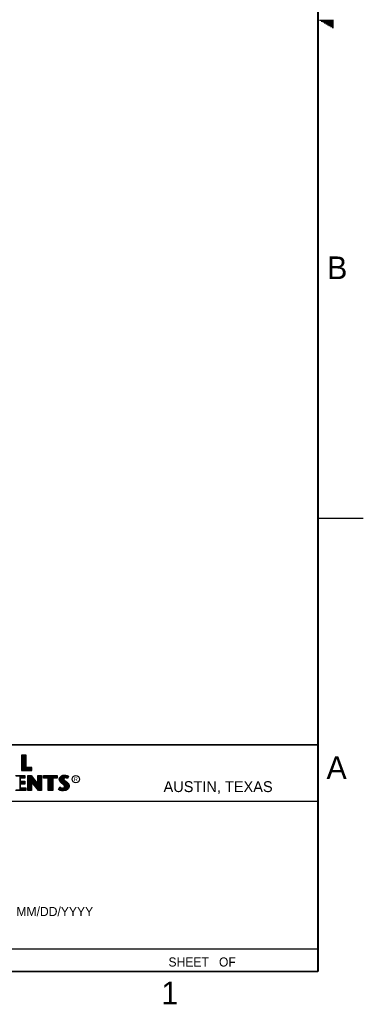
# Model space of a CAD drawing. Header units: inches. Extents: x 0 to 34, y 0 to 22.
# Tile 20 of 21: x 30.2 to 34, y 0.1 to 11. Entities that reach past the tile are written whole.
import ezdxf

# ---------------------------------------------------------------- set-up
doc = ezdxf.new("R2010")
doc.units = ezdxf.units.IN
doc.header["$LTSCALE"] = 1.87
doc.header["$MEASUREMENT"] = 0
doc.layers.get('0').update_dxf_attribs({"linetype": 'CONTINUOUS'})
doc.styles.add('TEXTSTYLE_2', font='txt')

msp = doc.modelspace()

# ---------------------------------------------------------------- linework, layer by layer
at = {"color": 2, "linetype": 'CONTINUOUS'}
for p, q in [((33.5173, 10.99), (33.6697, 10.99)), ((33.5347, 10.98), (33.6697, 10.98)), ((33.552, 10.97), (33.6697, 10.97)), ((33.5693, 10.96), (33.6697, 10.96)), ((33.5866, 10.95), (33.6697, 10.95)), ((33.6039, 10.94), (33.6697, 10.94)), ((33.6213, 10.93), (33.6697, 10.93)), ((33.6386, 10.92), (33.6697, 10.92)), ((33.6559, 10.91), (33.6697, 10.91)), ((33.5, 5.5), (34, 5.5)), ((30.2795, 2.8851), (30.2287, 2.8851)), ((30.2287, 2.8851), (30.2287, 2.7167)), ((30.2747, 2.8802), (30.2336, 2.8802)), ((30.2336, 2.8802), (30.2336, 2.7216)), ((30.2402, 2.7216), (30.2402, 2.8802)), ((30.2469, 2.7216), (30.2469, 2.8802)), ((30.2536, 2.7216), (30.2536, 2.8802)), ((30.2603, 2.7216), (30.2603, 2.8802)), ((30.267, 2.7216), (30.267, 2.8802)), ((30.2747, 2.7432), (30.2747, 2.8802)), ((30.2795, 2.7481), (30.2795, 2.8851)), ((30.2287, 2.7167), (30.3412, 2.7167)), ((30.2336, 2.7216), (30.3363, 2.7216)), ((30.2737, 2.7216), (30.2737, 2.7432)), ((30.3363, 2.7432), (30.2747, 2.7432)), ((30.3412, 2.7481), (30.2795, 2.7481)), ((30.2805, 2.7216), (30.2805, 2.7432)), ((30.2872, 2.7216), (30.2872, 2.7432)), ((30.2939, 2.7216), (30.2939, 2.7432)), ((30.3006, 2.7216), (30.3006, 2.7432)), ((30.3073, 2.7216), (30.3073, 2.7432)), ((30.314, 2.7216), (30.314, 2.7432)), ((30.3207, 2.7216), (30.3207, 2.7432)), ((30.3274, 2.7216), (30.3274, 2.7432)), ((30.3363, 2.7216), (30.3363, 2.7432)), ((30.3412, 2.7167), (30.3412, 2.7481)), ((30.1633, 2.6632), (30.2653, 2.6632)), ((30.1682, 2.6584), (30.2604, 2.6584)), ((30.2604, 2.6366), (30.209, 2.6366)), ((30.209, 2.6366), (30.209, 2.5936)), ((30.2131, 2.6366), (30.2131, 2.6584)), ((30.2653, 2.6318), (30.2138, 2.6318)), ((30.2138, 2.6318), (30.2138, 2.5985)), ((30.2198, 2.6366), (30.2198, 2.6584)), ((30.2265, 2.6366), (30.2265, 2.6584)), ((30.2332, 2.6366), (30.2332, 2.6584)), ((30.2399, 2.6366), (30.2399, 2.6584)), ((30.2466, 2.6366), (30.2466, 2.6584)), ((30.2533, 2.6366), (30.2533, 2.6584)), ((30.2604, 2.6584), (30.2604, 2.6366)), ((30.2653, 2.6632), (30.2653, 2.6318)), ((30.2995, 2.6633), (30.3363, 2.6633)), ((30.2995, 2.4947), (30.2995, 2.6633)), ((30.3044, 2.6584), (30.3339, 2.6584)), ((30.3044, 2.4996), (30.3044, 2.6584)), ((30.307, 2.4996), (30.307, 2.6584)), ((30.3137, 2.4996), (30.3137, 2.6584)), ((30.3204, 2.4996), (30.3204, 2.6584)), ((30.3272, 2.4996), (30.3272, 2.6584)), ((30.3339, 2.6584), (30.4141, 2.5527)), ((30.3343, 2.608), (30.3339, 2.6584)), ((30.4177, 2.4996), (30.3343, 2.608)), ((30.3343, 2.608), (30.3343, 2.4996)), ((30.3363, 2.6633), (30.4092, 2.5672)), ((30.3406, 2.5998), (30.3406, 2.6496)), ((30.3473, 2.5911), (30.3473, 2.6408)), ((30.354, 2.5824), (30.354, 2.6319)), ((30.3607, 2.5737), (30.3607, 2.6231)), ((30.3674, 2.5649), (30.3674, 2.6142)), ((30.4092, 2.6633), (30.4493, 2.6633)), ((30.4092, 2.5672), (30.4092, 2.6633)), ((30.4141, 2.6584), (30.4444, 2.6584)), ((30.4141, 2.5527), (30.4141, 2.6584)), ((30.4211, 2.4996), (30.4211, 2.6584)), ((30.4278, 2.4996), (30.4278, 2.6584)), ((30.4345, 2.4996), (30.4345, 2.6584)), ((30.4413, 2.4996), (30.4413, 2.6584)), ((30.4444, 2.6584), (30.4444, 2.4996)), ((30.4493, 2.6633), (30.4493, 2.4947)), ((30.4728, 2.6631), (30.6211, 2.6631)), ((30.4728, 2.6317), (30.4728, 2.6631)), ((30.5214, 2.6317), (30.4728, 2.6317)), ((30.4776, 2.6583), (30.6162, 2.6583)), ((30.4776, 2.6366), (30.4776, 2.6583)), ((30.5263, 2.6366), (30.4776, 2.6366)), ((30.4815, 2.6366), (30.4815, 2.6583)), ((30.4882, 2.6366), (30.4882, 2.6583)), ((30.495, 2.6366), (30.495, 2.6583)), ((30.5017, 2.6366), (30.5017, 2.6583)), ((30.5084, 2.6366), (30.5084, 2.6583)), ((30.5151, 2.6366), (30.5151, 2.6583)), ((30.5214, 2.4947), (30.5214, 2.6317)), ((30.5218, 2.6366), (30.5218, 2.6583)), ((30.5263, 2.6366), (30.5285, 2.6583)), ((30.5263, 2.4996), (30.5263, 2.6366)), ((30.5352, 2.4996), (30.5352, 2.6583)), ((30.5419, 2.4996), (30.5419, 2.6583)), ((30.5486, 2.4996), (30.5486, 2.6583)), ((30.5554, 2.4996), (30.5554, 2.6583)), ((30.5621, 2.4996), (30.5621, 2.6583)), ((30.5676, 2.6366), (30.5688, 2.6583)), ((30.6162, 2.6366), (30.5676, 2.6366)), ((30.5676, 2.6366), (30.5676, 2.4996)), ((30.6211, 2.6317), (30.5724, 2.6317)), ((30.5724, 2.6317), (30.5724, 2.4947)), ((30.5755, 2.6366), (30.5755, 2.6583)), ((30.5822, 2.6366), (30.5822, 2.6583)), ((30.5889, 2.6366), (30.5889, 2.6583)), ((30.5956, 2.6366), (30.5956, 2.6583)), ((30.6023, 2.6366), (30.6023, 2.6583)), ((30.609, 2.6366), (30.609, 2.6583)), ((30.6162, 2.6583), (30.6162, 2.6366)), ((30.6211, 2.6631), (30.6211, 2.6317)), ((30.6458, 2.621), (30.6487, 2.6355)), ((30.6469, 2.61), (30.6458, 2.621)), ((30.6507, 2.6002), (30.6469, 2.61)), ((30.6487, 2.6355), (30.6577, 2.6488)), ((30.6507, 2.6208), (30.6533, 2.6336)), ((30.6517, 2.6112), (30.6507, 2.6208)), ((30.6551, 2.6025), (30.6517, 2.6112)), ((30.6533, 2.6336), (30.6612, 2.6454)), ((30.656, 2.5999), (30.656, 2.6377)), ((30.6577, 2.6488), (30.6695, 2.6575)), ((30.6612, 2.6454), (30.6719, 2.6532)), ((30.6627, 2.5927), (30.6627, 2.6465)), ((30.6695, 2.6575), (30.6863, 2.6642)), ((30.6695, 2.586), (30.6695, 2.6514)), ((30.6719, 2.6532), (30.6875, 2.6594)), ((30.6762, 2.5804), (30.6762, 2.6549)), ((30.6829, 2.5748), (30.6829, 2.6576)), ((30.6863, 2.6642), (30.7049, 2.6662)), ((30.6875, 2.6594), (30.705, 2.6613)), ((30.6917, 2.629), (30.6896, 2.6596)), ((30.6896, 2.5692), (30.6912, 2.6242)), ((30.6917, 2.629), (30.6912, 2.6242)), ((30.6912, 2.6242), (30.6928, 2.6171)), ((30.6949, 2.634), (30.6917, 2.629)), ((30.6928, 2.6171), (30.6999, 2.6083)), ((30.6995, 2.6373), (30.6949, 2.634)), ((30.6965, 2.6274), (30.6962, 2.6245)), ((30.6962, 2.6245), (30.6973, 2.6193)), ((30.6963, 2.635), (30.6963, 2.6604)), ((30.6963, 2.563), (30.6963, 2.6128)), ((30.6985, 2.6306), (30.6965, 2.6274)), ((30.6973, 2.6193), (30.7034, 2.6118)), ((30.7017, 2.6329), (30.6985, 2.6306)), ((30.7056, 2.6392), (30.6995, 2.6373)), ((30.6999, 2.6083), (30.7224, 2.5896)), ((30.7066, 2.6344), (30.7017, 2.6329)), ((30.703, 2.6384), (30.703, 2.6611)), ((30.703, 2.5548), (30.703, 2.6058)), ((30.7034, 2.6118), (30.7257, 2.5932)), ((30.7049, 2.6662), (30.7173, 2.6653)), ((30.705, 2.6613), (30.7166, 2.6605)), ((30.7117, 2.6398), (30.7056, 2.6392)), ((30.7118, 2.6349), (30.7066, 2.6344)), ((30.7097, 2.6396), (30.7097, 2.661)), ((30.7179, 2.6395), (30.7117, 2.6398)), ((30.7173, 2.6346), (30.7118, 2.6349)), ((30.7164, 2.6396), (30.7164, 2.6605)), ((30.7166, 2.6605), (30.7296, 2.6577)), ((30.7173, 2.6653), (30.7309, 2.6624)), ((30.726, 2.6329), (30.7173, 2.6346)), ((30.7272, 2.6376), (30.7179, 2.6395)), ((30.7231, 2.6385), (30.7231, 2.6591)), ((30.7306, 2.6315), (30.726, 2.6329)), ((30.7327, 2.6359), (30.7272, 2.6376)), ((30.7296, 2.6577), (30.7375, 2.655)), ((30.7299, 2.6368), (30.7299, 2.6576)), ((30.7353, 2.6286), (30.7306, 2.6315)), ((30.7309, 2.6624), (30.7393, 2.6595)), ((30.7333, 2.6355), (30.7327, 2.6359)), ((30.742, 2.6529), (30.7333, 2.6355)), ((30.7486, 2.6552), (30.7353, 2.6286)), ((30.7366, 2.642), (30.7366, 2.6553)), ((30.7375, 2.655), (30.742, 2.6529)), ((30.7393, 2.6595), (30.7486, 2.6552)), ((30.271, 2.4996), (30.1682, 2.4996)), ((30.209, 2.5936), (30.2595, 2.5936)), ((30.2595, 2.5718), (30.209, 2.5718)), ((30.209, 2.5718), (30.209, 2.5214)), ((30.209, 2.5214), (30.271, 2.5214)), ((30.2131, 2.5718), (30.2131, 2.5936)), ((30.2131, 2.4996), (30.2131, 2.5214)), ((30.2138, 2.5985), (30.2644, 2.5985)), ((30.2644, 2.5669), (30.2138, 2.5669)), ((30.2138, 2.5669), (30.2138, 2.5263)), ((30.2138, 2.5263), (30.2759, 2.5263)), ((30.2198, 2.5718), (30.2198, 2.5936)), ((30.2198, 2.4996), (30.2198, 2.5214)), ((30.2265, 2.5718), (30.2265, 2.5936)), ((30.2265, 2.4996), (30.2265, 2.5214)), ((30.2332, 2.5718), (30.2332, 2.5936)), ((30.2332, 2.4996), (30.2332, 2.5214)), ((30.2399, 2.5718), (30.2399, 2.5936)), ((30.2399, 2.4996), (30.2399, 2.5214)), ((30.2466, 2.5718), (30.2466, 2.5936)), ((30.2466, 2.4996), (30.2466, 2.5214)), ((30.2533, 2.5718), (30.2533, 2.5936)), ((30.2533, 2.4996), (30.2533, 2.5214)), ((30.2595, 2.5936), (30.2595, 2.5718)), ((30.26, 2.4996), (30.26, 2.5214)), ((30.2644, 2.5985), (30.2644, 2.5669)), ((30.2668, 2.4996), (30.2668, 2.5214)), ((30.271, 2.5214), (30.271, 2.4996)), ((30.2759, 2.5263), (30.2759, 2.4947)), ((30.3343, 2.4996), (30.3044, 2.4996)), ((30.4153, 2.4947), (30.3392, 2.5937)), ((30.3392, 2.5937), (30.3392, 2.4947)), ((30.3741, 2.5562), (30.3741, 2.6054)), ((30.3809, 2.5475), (30.3809, 2.5966)), ((30.3876, 2.5388), (30.3876, 2.5877)), ((30.3943, 2.5301), (30.3943, 2.5789)), ((30.401, 2.5213), (30.401, 2.57)), ((30.4077, 2.5126), (30.4077, 2.5612)), ((30.4144, 2.5039), (30.4144, 2.5523)), ((30.4444, 2.4996), (30.4177, 2.4996)), ((30.5676, 2.4996), (30.5263, 2.4996)), ((30.638, 2.5073), (30.653, 2.535)), ((30.6475, 2.5009), (30.638, 2.5073)), ((30.6444, 2.5088), (30.6547, 2.5278)), ((30.6498, 2.5052), (30.6444, 2.5088)), ((30.6568, 2.4971), (30.6475, 2.5009)), ((30.6493, 2.5054), (30.6493, 2.518)), ((30.6582, 2.5018), (30.6498, 2.5052)), ((30.6559, 2.5927), (30.6507, 2.6002)), ((30.653, 2.535), (30.6594, 2.5304)), ((30.6547, 2.5278), (30.6569, 2.5262)), ((30.6597, 2.5958), (30.6551, 2.6025)), ((30.6661, 2.5825), (30.6559, 2.5927)), ((30.656, 2.5023), (30.6569, 2.5262)), ((30.6704, 2.4942), (30.6568, 2.4971)), ((30.6569, 2.5262), (30.6639, 2.5227)), ((30.6713, 2.499), (30.6582, 2.5018)), ((30.6594, 2.5304), (30.6658, 2.5272)), ((30.6637, 2.5918), (30.6597, 2.5958)), ((30.6627, 2.5008), (30.6627, 2.5231)), ((30.6694, 2.5861), (30.6637, 2.5918)), ((30.6639, 2.5227), (30.6731, 2.5196)), ((30.6658, 2.5272), (30.6742, 2.5243)), ((30.6892, 2.5631), (30.6661, 2.5825)), ((30.6925, 2.5667), (30.6694, 2.5861)), ((30.6695, 2.4993), (30.6695, 2.5208)), ((30.6824, 2.4974), (30.6713, 2.499)), ((30.6731, 2.5196), (30.6816, 2.5186)), ((30.6742, 2.5243), (30.6817, 2.5235)), ((30.6762, 2.4983), (30.6762, 2.5192)), ((30.6816, 2.5186), (30.6898, 2.5192)), ((30.6817, 2.5235), (30.6887, 2.524)), ((30.6902, 2.4971), (30.6824, 2.4974)), ((30.6829, 2.4973), (30.6829, 2.5184)), ((30.6887, 2.524), (30.6939, 2.5261)), ((30.6968, 2.5556), (30.6892, 2.5631)), ((30.6896, 2.497), (30.6896, 2.5192)), ((30.6898, 2.5192), (30.6962, 2.5217)), ((30.7152, 2.5004), (30.6902, 2.4971)), ((30.7006, 2.5587), (30.6925, 2.5667)), ((30.6939, 2.5261), (30.6988, 2.5295)), ((30.6962, 2.5217), (30.7024, 2.5261)), ((30.6963, 2.4979), (30.6963, 2.5218)), ((30.7011, 2.5487), (30.6968, 2.5556)), ((30.6988, 2.5295), (30.7017, 2.5342)), ((30.7056, 2.5506), (30.7006, 2.5587)), ((30.7031, 2.5414), (30.7011, 2.5487)), ((30.7017, 2.5342), (30.7031, 2.5414)), ((30.7024, 2.5261), (30.7063, 2.5323)), ((30.703, 2.4988), (30.703, 2.5266)), ((30.7081, 2.5416), (30.7056, 2.5506)), ((30.7063, 2.5323), (30.7081, 2.5416)), ((30.7097, 2.4997), (30.7097, 2.6002)), ((30.7322, 2.51), (30.7152, 2.5004)), ((30.7164, 2.5006), (30.7164, 2.5946)), ((30.7353, 2.5061), (30.7167, 2.4957)), ((30.7224, 2.5896), (30.7283, 2.5837)), ((30.7231, 2.5049), (30.7231, 2.5889)), ((30.7257, 2.5932), (30.7318, 2.5872)), ((30.7283, 2.5837), (30.7342, 2.5776)), ((30.7299, 2.5074), (30.7299, 2.5821)), ((30.7318, 2.5872), (30.7379, 2.5808)), ((30.7421, 2.521), (30.7322, 2.51)), ((30.7342, 2.5776), (30.7407, 2.5692)), ((30.7463, 2.5183), (30.7353, 2.5061)), ((30.7366, 2.5148), (30.7366, 2.5745)), ((30.7379, 2.5808), (30.7448, 2.5718)), ((30.7407, 2.5692), (30.7455, 2.5596)), ((30.7471, 2.5321), (30.7421, 2.521)), ((30.7433, 2.5222), (30.7455, 2.5596)), ((30.7448, 2.5718), (30.7501, 2.5614)), ((30.7455, 2.5596), (30.7478, 2.5521)), ((30.7518, 2.5307), (30.7463, 2.5183)), ((30.7486, 2.5419), (30.7471, 2.5321)), ((30.7478, 2.5521), (30.7486, 2.5419)), ((30.7501, 2.5614), (30.7527, 2.553)), ((30.7535, 2.5417), (30.7518, 2.5307)), ((30.7527, 2.553), (30.7535, 2.5417)), ((30.2759, 2.4947), (30.1633, 2.4947)), ((30.3392, 2.4947), (30.2995, 2.4947)), ((30.4493, 2.4947), (30.4153, 2.4947)), ((30.5724, 2.4947), (30.5214, 2.4947)), ((30.682, 2.4925), (30.6704, 2.4942)), ((30.6904, 2.4922), (30.682, 2.4925)), ((30.7167, 2.4957), (30.6904, 2.4922)), ((28.7231, 2.38), (33.5, 2.38)), ((28.38, 0.75), (33.5, 0.75))]:
    msp.add_line(p, q, dxfattribs=at)
at = {"color": 7, "linetype": 'CONTINUOUS', "const_width": 0.02}
for points in [[(33.5, 0.5), (33.5, 21.5)], [(25.58, 3), (33.5, 3)], [(0.5, 0.5), (33.5, 0.5)]]:
    msp.add_lwpolyline(points, dxfattribs=at)
at = {"color": 2, "linetype": 'CONTINUOUS'}
msp.add_circle((30.8277, 2.6214), 0.0416, dxfattribs=at)

# ---------------------------------------------------------------- texts
at = {"color": 2, "linetype": 'CONTINUOUS', "attachment_point": 1, "line_spacing_factor": 0.9, "style": 'TEXTSTYLE_2'}
for s, insert, char_height, width in [('B', (33.6006, 8.3845), 0.25, 0.25), ('A', (33.5939, 2.8728), 0.25, 0.25), ('R', (30.8076, 2.6413), 0.042, 0.041979), ('AUSTIN, TEXAS', (31.7957, 2.599), 0.12, 1.56), ('MM/DD/YYYY', (30.1721, 1.2121), 0.1, 1), ('SHEET   OF', (31.8499, 0.6557), 0.1, 1), ('1', (31.7706, 0.389), 0.25, 0.25)]:
    msp.add_mtext(s, dxfattribs=dict(at, insert=insert, char_height=char_height, width=width))

doc.saveas('drawing.dxf')
